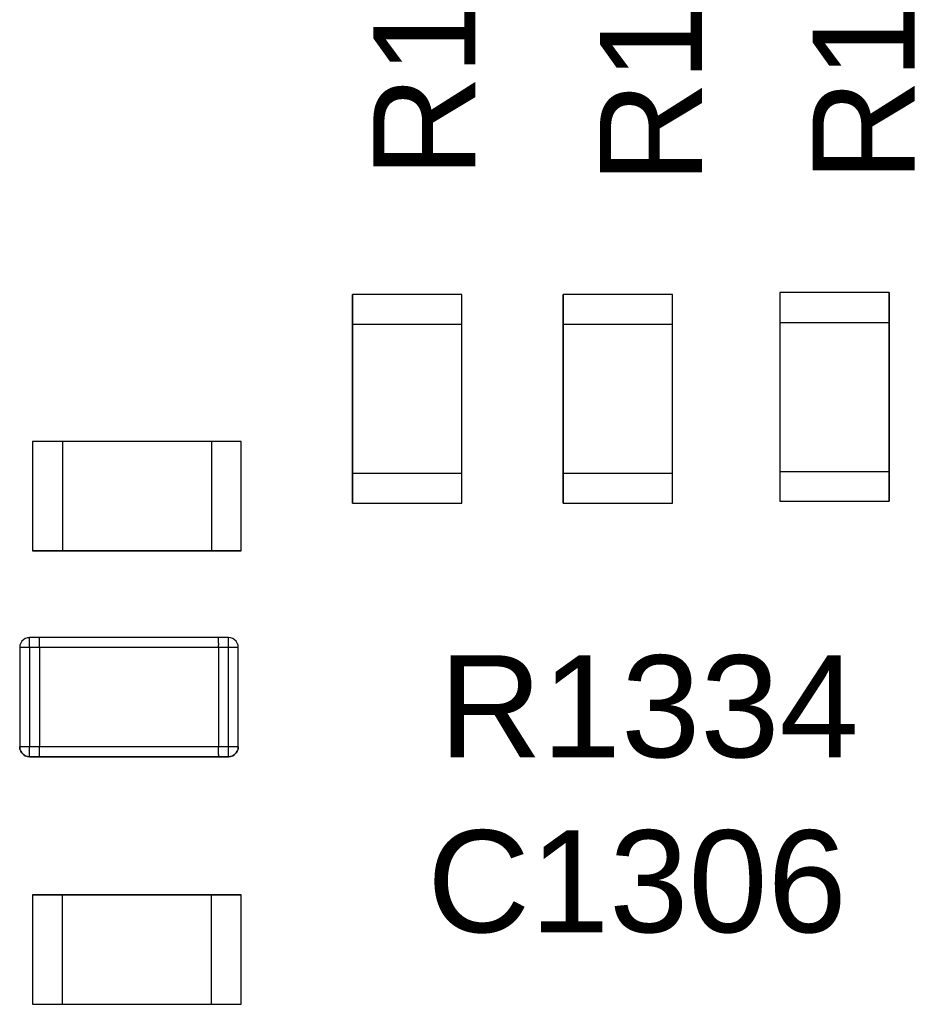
# Model space of a CAD drawing. Header units: inches. Extents: x 0 to 474, y -297 to 0.
# Tile 36 of 256: x 174.38 to 178.89, y -167.62 to -162.67. Entities that reach past the tile are written whole.
import ezdxf

# ---------------------------------------------------------------- set-up
doc = ezdxf.new("R2010")
doc.units = ezdxf.units.IN
doc.header["$MEASUREMENT"] = 0
doc.styles.add('Arial0', font='arial.ttf', dxfattribs={"height": 3.644212})

msp = doc.modelspace()

# ---------------------------------------------------------------- linework, layer by layer
at = {"color": 7, "true_color": 0xffffff}
for p, q in [((176.6048, -164.0548), (176.0548, -164.0548)), ((176.0548, -164.0548), (176.0548, -164.2048)), ((176.0548, -164.2048), (176.0548, -164.0548)), ((176.6048, -164.0548), (176.0548, -164.0548)), ((176.6048, -164.2048), (176.6048, -164.0548)), ((176.6048, -164.2048), (176.6048, -164.0548)), ((177.6648, -164.0548), (177.1148, -164.0548)), ((177.1148, -164.0548), (177.1148, -164.2048)), ((177.1148, -164.2048), (177.1148, -164.0548)), ((177.6648, -164.0548), (177.1148, -164.0548)), ((177.6648, -164.2048), (177.6648, -164.0548)), ((177.6648, -164.2048), (177.6648, -164.0548)), ((178.7548, -164.0448), (178.2048, -164.0448)), ((178.2048, -164.0448), (178.2048, -164.1948)), ((178.2048, -164.0448), (178.2048, -164.1948)), ((178.7548, -164.0448), (178.2048, -164.0448)), ((178.7548, -164.1948), (178.7548, -164.0448)), ((178.7548, -164.0448), (178.7548, -164.1948)), ((176.0548, -164.2048), (176.0548, -164.9548)), ((176.0548, -164.9548), (176.0548, -164.2048)), ((176.6048, -164.2048), (176.0548, -164.2048)), ((176.0548, -164.9548), (176.0548, -164.2048)), ((176.6048, -164.2048), (176.0548, -164.2048)), ((176.6048, -164.9548), (176.6048, -164.2048)), ((176.6048, -164.9548), (176.6048, -164.2048)), ((176.6048, -164.9548), (176.6048, -164.2048)), ((177.1148, -164.2048), (177.1148, -164.9548)), ((177.1148, -164.9548), (177.1148, -164.2048)), ((177.6648, -164.2048), (177.1148, -164.2048)), ((177.1148, -164.9548), (177.1148, -164.2048)), ((177.6648, -164.2048), (177.1148, -164.2048)), ((177.6648, -164.9548), (177.6648, -164.2048)), ((177.6648, -164.9548), (177.6648, -164.2048)), ((177.6648, -164.9548), (177.6648, -164.2048)), ((178.2048, -164.1948), (178.2048, -164.9448)), ((178.2048, -164.1948), (178.2048, -164.9448)), ((178.2048, -164.1948), (178.7548, -164.1948)), ((178.2048, -164.1948), (178.2048, -164.9448)), ((178.2048, -164.1948), (178.7548, -164.1948)), ((178.7548, -164.9448), (178.7548, -164.1948)), ((178.7548, -164.1948), (178.7548, -164.9448)), ((178.7548, -164.1948), (178.7548, -164.9448)), ((174.5948, -164.7948), (174.4448, -164.7948)), ((174.4448, -164.7948), (174.4448, -165.3448)), ((174.5948, -164.7948), (174.4448, -164.7948)), ((174.4448, -164.7948), (174.4448, -165.3448)), ((175.3448, -164.7948), (174.5948, -164.7948)), ((175.3448, -164.7948), (174.5948, -164.7948)), ((174.5948, -164.7948), (174.5948, -165.3448)), ((175.3448, -164.7948), (174.5948, -164.7948)), ((174.5948, -164.7948), (174.5948, -165.3448)), ((175.4948, -164.7948), (175.3448, -164.7948)), ((175.3448, -164.7948), (175.3448, -165.3448)), ((175.4948, -164.7948), (175.3448, -164.7948)), ((175.3448, -164.7948), (175.3448, -165.3448)), ((175.4948, -165.3448), (175.4948, -164.7948)), ((175.4948, -165.3448), (175.4948, -164.7948)), ((176.0548, -164.9548), (176.0548, -165.1048)), ((176.0548, -165.1048), (176.0548, -164.9548)), ((176.6048, -164.9548), (176.0548, -164.9548)), ((176.6048, -164.9548), (176.0548, -164.9548)), ((176.6048, -165.1048), (176.6048, -164.9548)), ((176.6048, -165.1048), (176.6048, -164.9548)), ((177.1148, -164.9548), (177.1148, -165.1048)), ((177.1148, -165.1048), (177.1148, -164.9548)), ((177.6648, -164.9548), (177.1148, -164.9548)), ((177.6648, -164.9548), (177.1148, -164.9548)), ((177.6648, -165.1048), (177.6648, -164.9548)), ((177.6648, -165.1048), (177.6648, -164.9548)), ((178.2048, -164.9448), (178.2048, -165.0948)), ((178.2048, -164.9448), (178.2048, -165.0948)), ((178.2048, -164.9448), (178.7548, -164.9448)), ((178.2048, -164.9448), (178.7548, -164.9448)), ((178.7548, -165.0948), (178.7548, -164.9448)), ((178.7548, -164.9448), (178.7548, -165.0948)), ((176.0548, -165.1048), (176.6048, -165.1048)), ((176.0548, -165.1048), (176.6048, -165.1048)), ((177.1148, -165.1048), (177.6648, -165.1048)), ((177.1148, -165.1048), (177.6648, -165.1048)), ((178.2048, -165.0948), (178.7548, -165.0948)), ((178.2048, -165.0948), (178.7548, -165.0948)), ((174.4448, -165.3448), (174.5948, -165.3448)), ((174.5948, -165.3448), (174.4448, -165.3448)), ((174.5948, -165.3448), (175.3448, -165.3448)), ((175.3448, -165.3448), (174.5948, -165.3448)), ((175.3448, -165.3448), (174.5948, -165.3448)), ((175.3448, -165.3448), (175.4948, -165.3448)), ((175.4948, -165.3448), (175.3448, -165.3448)), ((174.3908, -165.7988), (174.3848, -165.8078)), ((174.3908, -165.7988), (174.3848, -165.8078)), ((174.3988, -165.7908), (174.3908, -165.7988)), ((174.3988, -165.7908), (174.3908, -165.7988)), ((174.4078, -165.7848), (174.3988, -165.7908)), ((174.4078, -165.7848), (174.3988, -165.7908)), ((174.4188, -165.7808), (174.4078, -165.7848)), ((174.4188, -165.7808), (174.4078, -165.7848)), ((174.4298, -165.7798), (174.4188, -165.7808)), ((174.4298, -165.7808), (174.4188, -165.7808)), ((174.4798, -165.7798), (174.4298, -165.7798)), ((174.4298, -165.7798), (174.4298, -165.7808)), ((174.4798, -165.7798), (174.4298, -165.7798)), ((174.4298, -165.7808), (174.4298, -165.7798)), ((174.4298, -165.7848), (174.4298, -165.7808)), ((174.4298, -165.7908), (174.4298, -165.7848)), ((174.4298, -165.7988), (174.4298, -165.7908)), ((174.4298, -165.8078), (174.4298, -165.7988)), ((175.3798, -165.7798), (174.4798, -165.7798)), ((174.4798, -165.7808), (174.4798, -165.7798)), ((174.4798, -165.7808), (174.4798, -165.7798)), ((175.3798, -165.7798), (174.4798, -165.7798)), ((174.4798, -165.7848), (174.4798, -165.7808)), ((174.4798, -165.7848), (174.4798, -165.7808)), ((174.4798, -165.7908), (174.4798, -165.7848)), ((174.4798, -165.7908), (174.4798, -165.7848)), ((174.4798, -165.7988), (174.4798, -165.7908)), ((174.4798, -165.7988), (174.4798, -165.7908)), ((174.4798, -165.8078), (174.4798, -165.7988)), ((174.4798, -165.8078), (174.4798, -165.7988)), ((175.4298, -165.7798), (175.3798, -165.7798)), ((175.3798, -165.7808), (175.3798, -165.7798)), ((175.4298, -165.7798), (175.3798, -165.7798)), ((175.3798, -165.7808), (175.3798, -165.7798)), ((175.3798, -165.7848), (175.3798, -165.7808)), ((175.3798, -165.7848), (175.3798, -165.7808)), ((175.3798, -165.7908), (175.3798, -165.7848)), ((175.3798, -165.7908), (175.3798, -165.7848)), ((175.3798, -165.7988), (175.3798, -165.7908)), ((175.3798, -165.7988), (175.3798, -165.7908)), ((175.3798, -165.8078), (175.3798, -165.7988)), ((175.3798, -165.8078), (175.3798, -165.7988)), ((175.4408, -165.7808), (175.4298, -165.7798)), ((175.4408, -165.7808), (175.4298, -165.7798)), ((175.4298, -165.7808), (175.4298, -165.7798)), ((175.4298, -165.7848), (175.4298, -165.7808)), ((175.4298, -165.7908), (175.4298, -165.7848)), ((175.4298, -165.7988), (175.4298, -165.7908)), ((175.4298, -165.8078), (175.4298, -165.7988)), ((175.4518, -165.7848), (175.4408, -165.7808)), ((175.4518, -165.7848), (175.4408, -165.7808)), ((175.4608, -165.7908), (175.4518, -165.7848)), ((175.4608, -165.7908), (175.4518, -165.7848)), ((175.4688, -165.7988), (175.4608, -165.7908)), ((175.4688, -165.7988), (175.4608, -165.7908)), ((175.4748, -165.8078), (175.4688, -165.7988)), ((175.4748, -165.8078), (175.4688, -165.7988)), ((174.3808, -165.8188), (174.3798, -165.8298)), ((174.3808, -165.8188), (174.3798, -165.8298)), ((174.3798, -165.8298), (174.3798, -166.3298)), ((174.3798, -165.8298), (174.3798, -166.3298)), ((174.3808, -165.8298), (174.3798, -165.8298)), ((174.3848, -165.8078), (174.3808, -165.8188)), ((174.3848, -165.8078), (174.3808, -165.8188)), ((174.3848, -165.8298), (174.3808, -165.8298)), ((174.3908, -165.8298), (174.3848, -165.8298)), ((174.3988, -165.8298), (174.3908, -165.8298)), ((174.4078, -165.8298), (174.3988, -165.8298)), ((174.4188, -165.8298), (174.4078, -165.8298)), ((174.4298, -165.8298), (174.4188, -165.8298)), ((174.4298, -165.8188), (174.4298, -165.8078)), ((174.4298, -165.8298), (174.4298, -165.8188)), ((174.4298, -165.8298), (174.4298, -166.3298)), ((174.4798, -165.8298), (174.4298, -165.8298)), ((174.4798, -165.8188), (174.4798, -165.8078)), ((174.4798, -165.8188), (174.4798, -165.8078)), ((174.4798, -165.8298), (174.4798, -165.8188)), ((174.4798, -165.8298), (174.4798, -165.8188)), ((174.4798, -165.8298), (174.4798, -166.3298)), ((174.4798, -165.8298), (174.4798, -166.3298)), ((175.3798, -165.8298), (174.4798, -165.8298)), ((175.3798, -165.8078), (175.3798, -165.8188)), ((175.3798, -165.8078), (175.3798, -165.8188)), ((175.3798, -165.8298), (175.3798, -165.8188)), ((175.3798, -165.8298), (175.3798, -165.8188)), ((175.3798, -165.8298), (175.3798, -166.3298)), ((175.3798, -165.8298), (175.3798, -166.3298)), ((175.4298, -165.8298), (175.3798, -165.8298)), ((175.4298, -165.8188), (175.4298, -165.8078)), ((175.4298, -165.8298), (175.4298, -165.8188)), ((175.4298, -166.3298), (175.4298, -165.8298)), ((175.4408, -165.8298), (175.4298, -165.8298)), ((175.4518, -165.8298), (175.4408, -165.8298)), ((175.4608, -165.8298), (175.4518, -165.8298)), ((175.4688, -165.8298), (175.4608, -165.8298)), ((175.4748, -165.8298), (175.4688, -165.8298)), ((175.4788, -165.8188), (175.4748, -165.8078)), ((175.4788, -165.8188), (175.4748, -165.8078)), ((175.4788, -165.8298), (175.4748, -165.8298)), ((175.4798, -165.8298), (175.4788, -165.8188)), ((175.4798, -165.8298), (175.4788, -165.8188)), ((175.4798, -165.8298), (175.4788, -165.8298)), ((175.4798, -166.3298), (175.4798, -165.8298)), ((175.4798, -166.3298), (175.4798, -165.8298)), ((174.3798, -166.3298), (174.3808, -166.3408)), ((174.3808, -166.3408), (174.3798, -166.3298)), ((174.3808, -166.3298), (174.3798, -166.3298)), ((174.3848, -166.3298), (174.3808, -166.3298)), ((174.3808, -166.3408), (174.3848, -166.3518)), ((174.3848, -166.3518), (174.3808, -166.3408)), ((174.3908, -166.3298), (174.3848, -166.3298)), ((174.3988, -166.3298), (174.3908, -166.3298)), ((174.4078, -166.3298), (174.3988, -166.3298)), ((174.4188, -166.3298), (174.4078, -166.3298)), ((174.4298, -166.3298), (174.4188, -166.3298)), ((174.4298, -166.3408), (174.4298, -166.3298)), ((174.4798, -166.3298), (174.4298, -166.3298)), ((174.4298, -166.3518), (174.4298, -166.3408)), ((174.4798, -166.3408), (174.4798, -166.3298)), ((174.4798, -166.3408), (174.4798, -166.3298)), ((175.3798, -166.3298), (174.4798, -166.3298)), ((174.4798, -166.3518), (174.4798, -166.3408)), ((174.4798, -166.3518), (174.4798, -166.3408)), ((175.3798, -166.3408), (175.3798, -166.3298)), ((175.3798, -166.3408), (175.3798, -166.3298)), ((175.4298, -166.3298), (175.3798, -166.3298)), ((175.3798, -166.3518), (175.3798, -166.3408)), ((175.3798, -166.3518), (175.3798, -166.3408)), ((175.4298, -166.3408), (175.4298, -166.3298)), ((175.4408, -166.3298), (175.4298, -166.3298)), ((175.4298, -166.3518), (175.4298, -166.3408)), ((175.4518, -166.3298), (175.4408, -166.3298)), ((175.4608, -166.3298), (175.4518, -166.3298)), ((175.4688, -166.3298), (175.4608, -166.3298)), ((175.4748, -166.3298), (175.4688, -166.3298)), ((175.4788, -166.3298), (175.4748, -166.3298)), ((175.4748, -166.3518), (175.4788, -166.3408)), ((175.4788, -166.3408), (175.4748, -166.3518)), ((175.4788, -166.3408), (175.4798, -166.3298)), ((175.4798, -166.3298), (175.4788, -166.3408)), ((175.4798, -166.3298), (175.4788, -166.3298)), ((174.3848, -166.3518), (174.3908, -166.3608)), ((174.3908, -166.3608), (174.3848, -166.3518)), ((174.3908, -166.3608), (174.3988, -166.3688)), ((174.3988, -166.3688), (174.3908, -166.3608)), ((174.3988, -166.3688), (174.4078, -166.3748)), ((174.4078, -166.3748), (174.3988, -166.3688)), ((174.4078, -166.3748), (174.4188, -166.3788)), ((174.4188, -166.3788), (174.4078, -166.3748)), ((174.4188, -166.3788), (174.4298, -166.3788)), ((174.4298, -166.3798), (174.4188, -166.3788)), ((174.4298, -166.3608), (174.4298, -166.3518)), ((174.4298, -166.3688), (174.4298, -166.3608)), ((174.4298, -166.3748), (174.4298, -166.3688)), ((174.4298, -166.3788), (174.4298, -166.3748)), ((174.4298, -166.3788), (174.4298, -166.3798)), ((174.4298, -166.3798), (174.4298, -166.3788)), ((174.4298, -166.3798), (174.4798, -166.3798)), ((174.4798, -166.3798), (174.4298, -166.3798)), ((174.4798, -166.3608), (174.4798, -166.3518)), ((174.4798, -166.3608), (174.4798, -166.3518)), ((174.4798, -166.3688), (174.4798, -166.3608)), ((174.4798, -166.3688), (174.4798, -166.3608)), ((174.4798, -166.3748), (174.4798, -166.3688)), ((174.4798, -166.3748), (174.4798, -166.3688)), ((174.4798, -166.3788), (174.4798, -166.3748)), ((174.4798, -166.3788), (174.4798, -166.3748)), ((174.4798, -166.3798), (174.4798, -166.3788)), ((174.4798, -166.3798), (174.4798, -166.3788)), ((174.4798, -166.3798), (175.3798, -166.3798)), ((175.3798, -166.3798), (174.4798, -166.3798)), ((175.3798, -166.3608), (175.3798, -166.3518)), ((175.3798, -166.3608), (175.3798, -166.3518)), ((175.3798, -166.3688), (175.3798, -166.3608)), ((175.3798, -166.3688), (175.3798, -166.3608)), ((175.3798, -166.3688), (175.3798, -166.3748)), ((175.3798, -166.3688), (175.3798, -166.3748)), ((175.3798, -166.3788), (175.3798, -166.3748)), ((175.3798, -166.3788), (175.3798, -166.3748)), ((175.3798, -166.3798), (175.3798, -166.3788)), ((175.3798, -166.3798), (175.3798, -166.3788)), ((175.3798, -166.3798), (175.4298, -166.3798)), ((175.4298, -166.3798), (175.3798, -166.3798)), ((175.4298, -166.3608), (175.4298, -166.3518)), ((175.4298, -166.3688), (175.4298, -166.3608)), ((175.4298, -166.3748), (175.4298, -166.3688)), ((175.4298, -166.3788), (175.4298, -166.3748)), ((175.4298, -166.3798), (175.4408, -166.3788)), ((175.4408, -166.3788), (175.4298, -166.3798)), ((175.4298, -166.3798), (175.4298, -166.3788)), ((175.4408, -166.3788), (175.4518, -166.3748)), ((175.4518, -166.3748), (175.4408, -166.3788)), ((175.4518, -166.3748), (175.4608, -166.3688)), ((175.4608, -166.3688), (175.4518, -166.3748)), ((175.4608, -166.3688), (175.4688, -166.3608)), ((175.4688, -166.3608), (175.4608, -166.3688)), ((175.4688, -166.3608), (175.4748, -166.3518)), ((175.4748, -166.3518), (175.4688, -166.3608)), ((174.4448, -167.0748), (174.4448, -167.6248)), ((174.5948, -167.0748), (174.4448, -167.0748)), ((174.4448, -167.0748), (174.5948, -167.0748)), ((174.4448, -167.0748), (174.4448, -167.6248)), ((175.3448, -167.0748), (174.5948, -167.0748)), ((174.5948, -167.0748), (175.3448, -167.0748)), ((174.5948, -167.6248), (174.5948, -167.0748)), ((174.5948, -167.0748), (175.3448, -167.0748)), ((174.5948, -167.6248), (174.5948, -167.0748)), ((175.4948, -167.0748), (175.3448, -167.0748)), ((175.3448, -167.6248), (175.3448, -167.0748)), ((175.3448, -167.0748), (175.4948, -167.0748)), ((175.3448, -167.6248), (175.3448, -167.0748)), ((175.4948, -167.6248), (175.4948, -167.0748)), ((175.4948, -167.6248), (175.4948, -167.0748)), ((174.4448, -167.6248), (174.5948, -167.6248)), ((174.4448, -167.6248), (174.5948, -167.6248)), ((174.5948, -167.6248), (175.3448, -167.6248)), ((174.5948, -167.6248), (175.3448, -167.6248)), ((174.5948, -167.6248), (175.3448, -167.6248)), ((175.3448, -167.6248), (175.4948, -167.6248)), ((175.3448, -167.6248), (175.4948, -167.6248))]:
    msp.add_line(p, q, dxfattribs=at)
at = {"color": 18, "true_color": 0x000000}
for p, q in [((176.6048, -164.0548), (176.0548, -164.0548)), ((176.0548, -164.0548), (176.0548, -164.2048)), ((176.0548, -164.2048), (176.0548, -164.0548)), ((176.6048, -164.0548), (176.0548, -164.0548)), ((176.6048, -164.2048), (176.6048, -164.0548)), ((176.6048, -164.2048), (176.6048, -164.0548)), ((177.6648, -164.0548), (177.1148, -164.0548)), ((177.1148, -164.0548), (177.1148, -164.2048)), ((177.1148, -164.2048), (177.1148, -164.0548)), ((177.6648, -164.0548), (177.1148, -164.0548)), ((177.6648, -164.2048), (177.6648, -164.0548)), ((177.6648, -164.2048), (177.6648, -164.0548)), ((178.7548, -164.0448), (178.2048, -164.0448)), ((178.2048, -164.0448), (178.2048, -164.1948)), ((178.2048, -164.0448), (178.2048, -164.1948)), ((178.7548, -164.0448), (178.2048, -164.0448)), ((178.7548, -164.1948), (178.7548, -164.0448)), ((178.7548, -164.0448), (178.7548, -164.1948)), ((176.0548, -164.2048), (176.0548, -164.9548)), ((176.0548, -164.9548), (176.0548, -164.2048)), ((176.6048, -164.2048), (176.0548, -164.2048)), ((176.0548, -164.9548), (176.0548, -164.2048)), ((176.6048, -164.2048), (176.0548, -164.2048)), ((176.6048, -164.9548), (176.6048, -164.2048)), ((176.6048, -164.9548), (176.6048, -164.2048)), ((176.6048, -164.9548), (176.6048, -164.2048)), ((177.1148, -164.2048), (177.1148, -164.9548)), ((177.1148, -164.9548), (177.1148, -164.2048)), ((177.6648, -164.2048), (177.1148, -164.2048)), ((177.1148, -164.9548), (177.1148, -164.2048)), ((177.6648, -164.2048), (177.1148, -164.2048)), ((177.6648, -164.9548), (177.6648, -164.2048)), ((177.6648, -164.9548), (177.6648, -164.2048)), ((177.6648, -164.9548), (177.6648, -164.2048)), ((178.2048, -164.1948), (178.2048, -164.9448)), ((178.2048, -164.1948), (178.2048, -164.9448)), ((178.2048, -164.1948), (178.7548, -164.1948)), ((178.2048, -164.1948), (178.2048, -164.9448)), ((178.2048, -164.1948), (178.7548, -164.1948)), ((178.7548, -164.9448), (178.7548, -164.1948)), ((178.7548, -164.1948), (178.7548, -164.9448)), ((178.7548, -164.1948), (178.7548, -164.9448)), ((174.5948, -164.7948), (174.4448, -164.7948)), ((174.4448, -164.7948), (174.4448, -165.3448)), ((174.5948, -164.7948), (174.4448, -164.7948)), ((174.4448, -164.7948), (174.4448, -165.3448)), ((175.3448, -164.7948), (174.5948, -164.7948)), ((175.3448, -164.7948), (174.5948, -164.7948)), ((174.5948, -164.7948), (174.5948, -165.3448)), ((175.3448, -164.7948), (174.5948, -164.7948)), ((174.5948, -164.7948), (174.5948, -165.3448)), ((175.4948, -164.7948), (175.3448, -164.7948)), ((175.3448, -164.7948), (175.3448, -165.3448)), ((175.4948, -164.7948), (175.3448, -164.7948)), ((175.3448, -164.7948), (175.3448, -165.3448)), ((175.4948, -165.3448), (175.4948, -164.7948)), ((175.4948, -165.3448), (175.4948, -164.7948)), ((176.0548, -164.9548), (176.0548, -165.1048)), ((176.0548, -165.1048), (176.0548, -164.9548)), ((176.6048, -164.9548), (176.0548, -164.9548)), ((176.6048, -164.9548), (176.0548, -164.9548)), ((176.6048, -165.1048), (176.6048, -164.9548)), ((176.6048, -165.1048), (176.6048, -164.9548)), ((177.1148, -164.9548), (177.1148, -165.1048)), ((177.1148, -165.1048), (177.1148, -164.9548)), ((177.6648, -164.9548), (177.1148, -164.9548)), ((177.6648, -164.9548), (177.1148, -164.9548)), ((177.6648, -165.1048), (177.6648, -164.9548)), ((177.6648, -165.1048), (177.6648, -164.9548)), ((178.2048, -164.9448), (178.2048, -165.0948)), ((178.2048, -164.9448), (178.2048, -165.0948)), ((178.2048, -164.9448), (178.7548, -164.9448)), ((178.2048, -164.9448), (178.7548, -164.9448)), ((178.7548, -165.0948), (178.7548, -164.9448)), ((178.7548, -164.9448), (178.7548, -165.0948)), ((176.0548, -165.1048), (176.6048, -165.1048)), ((176.0548, -165.1048), (176.6048, -165.1048)), ((177.1148, -165.1048), (177.6648, -165.1048)), ((177.1148, -165.1048), (177.6648, -165.1048)), ((178.2048, -165.0948), (178.7548, -165.0948)), ((178.2048, -165.0948), (178.7548, -165.0948)), ((174.4448, -165.3448), (174.5948, -165.3448)), ((174.5948, -165.3448), (174.4448, -165.3448)), ((174.5948, -165.3448), (175.3448, -165.3448)), ((175.3448, -165.3448), (174.5948, -165.3448)), ((175.3448, -165.3448), (174.5948, -165.3448)), ((175.3448, -165.3448), (175.4948, -165.3448)), ((175.4948, -165.3448), (175.3448, -165.3448)), ((174.3908, -165.7988), (174.3848, -165.8078)), ((174.3908, -165.7988), (174.3848, -165.8078)), ((174.3988, -165.7908), (174.3908, -165.7988)), ((174.3988, -165.7908), (174.3908, -165.7988)), ((174.4078, -165.7848), (174.3988, -165.7908)), ((174.4078, -165.7848), (174.3988, -165.7908)), ((174.4188, -165.7808), (174.4078, -165.7848)), ((174.4188, -165.7808), (174.4078, -165.7848)), ((174.4298, -165.7798), (174.4188, -165.7808)), ((174.4298, -165.7808), (174.4188, -165.7808)), ((174.4798, -165.7798), (174.4298, -165.7798)), ((174.4298, -165.7798), (174.4298, -165.7808)), ((174.4798, -165.7798), (174.4298, -165.7798)), ((174.4298, -165.7808), (174.4298, -165.7798)), ((174.4298, -165.7848), (174.4298, -165.7808)), ((174.4298, -165.7908), (174.4298, -165.7848)), ((174.4298, -165.7988), (174.4298, -165.7908)), ((174.4298, -165.8078), (174.4298, -165.7988)), ((175.3798, -165.7798), (174.4798, -165.7798)), ((174.4798, -165.7808), (174.4798, -165.7798)), ((174.4798, -165.7808), (174.4798, -165.7798)), ((175.3798, -165.7798), (174.4798, -165.7798)), ((174.4798, -165.7848), (174.4798, -165.7808)), ((174.4798, -165.7848), (174.4798, -165.7808)), ((174.4798, -165.7908), (174.4798, -165.7848)), ((174.4798, -165.7908), (174.4798, -165.7848)), ((174.4798, -165.7988), (174.4798, -165.7908)), ((174.4798, -165.7988), (174.4798, -165.7908)), ((174.4798, -165.8078), (174.4798, -165.7988)), ((174.4798, -165.8078), (174.4798, -165.7988)), ((175.4298, -165.7798), (175.3798, -165.7798)), ((175.3798, -165.7808), (175.3798, -165.7798)), ((175.4298, -165.7798), (175.3798, -165.7798)), ((175.3798, -165.7808), (175.3798, -165.7798)), ((175.3798, -165.7848), (175.3798, -165.7808)), ((175.3798, -165.7848), (175.3798, -165.7808)), ((175.3798, -165.7908), (175.3798, -165.7848)), ((175.3798, -165.7908), (175.3798, -165.7848)), ((175.3798, -165.7988), (175.3798, -165.7908)), ((175.3798, -165.7988), (175.3798, -165.7908)), ((175.3798, -165.8078), (175.3798, -165.7988)), ((175.3798, -165.8078), (175.3798, -165.7988)), ((175.4408, -165.7808), (175.4298, -165.7798)), ((175.4408, -165.7808), (175.4298, -165.7798)), ((175.4298, -165.7808), (175.4298, -165.7798)), ((175.4298, -165.7848), (175.4298, -165.7808)), ((175.4298, -165.7908), (175.4298, -165.7848)), ((175.4298, -165.7988), (175.4298, -165.7908)), ((175.4298, -165.8078), (175.4298, -165.7988)), ((175.4518, -165.7848), (175.4408, -165.7808)), ((175.4518, -165.7848), (175.4408, -165.7808)), ((175.4608, -165.7908), (175.4518, -165.7848)), ((175.4608, -165.7908), (175.4518, -165.7848)), ((175.4688, -165.7988), (175.4608, -165.7908)), ((175.4688, -165.7988), (175.4608, -165.7908)), ((175.4748, -165.8078), (175.4688, -165.7988)), ((175.4748, -165.8078), (175.4688, -165.7988)), ((174.3808, -165.8188), (174.3798, -165.8298)), ((174.3808, -165.8188), (174.3798, -165.8298)), ((174.3798, -165.8298), (174.3798, -166.3298)), ((174.3798, -165.8298), (174.3798, -166.3298)), ((174.3808, -165.8298), (174.3798, -165.8298)), ((174.3848, -165.8078), (174.3808, -165.8188)), ((174.3848, -165.8078), (174.3808, -165.8188)), ((174.3848, -165.8298), (174.3808, -165.8298)), ((174.3908, -165.8298), (174.3848, -165.8298)), ((174.3988, -165.8298), (174.3908, -165.8298)), ((174.4078, -165.8298), (174.3988, -165.8298)), ((174.4188, -165.8298), (174.4078, -165.8298)), ((174.4298, -165.8298), (174.4188, -165.8298)), ((174.4298, -165.8188), (174.4298, -165.8078)), ((174.4298, -165.8298), (174.4298, -165.8188)), ((174.4298, -165.8298), (174.4298, -166.3298)), ((174.4798, -165.8298), (174.4298, -165.8298)), ((174.4798, -165.8188), (174.4798, -165.8078)), ((174.4798, -165.8188), (174.4798, -165.8078)), ((174.4798, -165.8298), (174.4798, -165.8188)), ((174.4798, -165.8298), (174.4798, -165.8188)), ((174.4798, -165.8298), (174.4798, -166.3298)), ((174.4798, -165.8298), (174.4798, -166.3298)), ((175.3798, -165.8298), (174.4798, -165.8298)), ((175.3798, -165.8078), (175.3798, -165.8188)), ((175.3798, -165.8078), (175.3798, -165.8188)), ((175.3798, -165.8298), (175.3798, -165.8188)), ((175.3798, -165.8298), (175.3798, -165.8188)), ((175.3798, -165.8298), (175.3798, -166.3298)), ((175.3798, -165.8298), (175.3798, -166.3298)), ((175.4298, -165.8298), (175.3798, -165.8298)), ((175.4298, -165.8188), (175.4298, -165.8078)), ((175.4298, -165.8298), (175.4298, -165.8188)), ((175.4298, -166.3298), (175.4298, -165.8298)), ((175.4408, -165.8298), (175.4298, -165.8298)), ((175.4518, -165.8298), (175.4408, -165.8298)), ((175.4608, -165.8298), (175.4518, -165.8298)), ((175.4688, -165.8298), (175.4608, -165.8298)), ((175.4748, -165.8298), (175.4688, -165.8298)), ((175.4788, -165.8188), (175.4748, -165.8078)), ((175.4788, -165.8188), (175.4748, -165.8078)), ((175.4788, -165.8298), (175.4748, -165.8298)), ((175.4798, -165.8298), (175.4788, -165.8188)), ((175.4798, -165.8298), (175.4788, -165.8188)), ((175.4798, -165.8298), (175.4788, -165.8298)), ((175.4798, -166.3298), (175.4798, -165.8298)), ((175.4798, -166.3298), (175.4798, -165.8298)), ((174.3798, -166.3298), (174.3808, -166.3408)), ((174.3808, -166.3408), (174.3798, -166.3298)), ((174.3808, -166.3298), (174.3798, -166.3298)), ((174.3848, -166.3298), (174.3808, -166.3298)), ((174.3808, -166.3408), (174.3848, -166.3518)), ((174.3848, -166.3518), (174.3808, -166.3408)), ((174.3908, -166.3298), (174.3848, -166.3298)), ((174.3988, -166.3298), (174.3908, -166.3298)), ((174.4078, -166.3298), (174.3988, -166.3298)), ((174.4188, -166.3298), (174.4078, -166.3298)), ((174.4298, -166.3298), (174.4188, -166.3298)), ((174.4298, -166.3408), (174.4298, -166.3298)), ((174.4798, -166.3298), (174.4298, -166.3298)), ((174.4298, -166.3518), (174.4298, -166.3408)), ((174.4798, -166.3408), (174.4798, -166.3298)), ((174.4798, -166.3408), (174.4798, -166.3298)), ((175.3798, -166.3298), (174.4798, -166.3298)), ((174.4798, -166.3518), (174.4798, -166.3408)), ((174.4798, -166.3518), (174.4798, -166.3408)), ((175.3798, -166.3408), (175.3798, -166.3298)), ((175.3798, -166.3408), (175.3798, -166.3298)), ((175.4298, -166.3298), (175.3798, -166.3298)), ((175.3798, -166.3518), (175.3798, -166.3408)), ((175.3798, -166.3518), (175.3798, -166.3408)), ((175.4298, -166.3408), (175.4298, -166.3298)), ((175.4408, -166.3298), (175.4298, -166.3298)), ((175.4298, -166.3518), (175.4298, -166.3408)), ((175.4518, -166.3298), (175.4408, -166.3298)), ((175.4608, -166.3298), (175.4518, -166.3298)), ((175.4688, -166.3298), (175.4608, -166.3298)), ((175.4748, -166.3298), (175.4688, -166.3298)), ((175.4788, -166.3298), (175.4748, -166.3298)), ((175.4748, -166.3518), (175.4788, -166.3408)), ((175.4788, -166.3408), (175.4748, -166.3518)), ((175.4788, -166.3408), (175.4798, -166.3298)), ((175.4798, -166.3298), (175.4788, -166.3408)), ((175.4798, -166.3298), (175.4788, -166.3298)), ((174.3848, -166.3518), (174.3908, -166.3608)), ((174.3908, -166.3608), (174.3848, -166.3518)), ((174.3908, -166.3608), (174.3988, -166.3688)), ((174.3988, -166.3688), (174.3908, -166.3608)), ((174.3988, -166.3688), (174.4078, -166.3748)), ((174.4078, -166.3748), (174.3988, -166.3688)), ((174.4078, -166.3748), (174.4188, -166.3788)), ((174.4188, -166.3788), (174.4078, -166.3748)), ((174.4188, -166.3788), (174.4298, -166.3788)), ((174.4298, -166.3798), (174.4188, -166.3788)), ((174.4298, -166.3608), (174.4298, -166.3518)), ((174.4298, -166.3688), (174.4298, -166.3608)), ((174.4298, -166.3748), (174.4298, -166.3688)), ((174.4298, -166.3788), (174.4298, -166.3748)), ((174.4298, -166.3788), (174.4298, -166.3798)), ((174.4298, -166.3798), (174.4298, -166.3788)), ((174.4298, -166.3798), (174.4798, -166.3798)), ((174.4798, -166.3798), (174.4298, -166.3798)), ((174.4798, -166.3608), (174.4798, -166.3518)), ((174.4798, -166.3608), (174.4798, -166.3518)), ((174.4798, -166.3688), (174.4798, -166.3608)), ((174.4798, -166.3688), (174.4798, -166.3608)), ((174.4798, -166.3748), (174.4798, -166.3688)), ((174.4798, -166.3748), (174.4798, -166.3688)), ((174.4798, -166.3788), (174.4798, -166.3748)), ((174.4798, -166.3788), (174.4798, -166.3748)), ((174.4798, -166.3798), (174.4798, -166.3788)), ((174.4798, -166.3798), (174.4798, -166.3788)), ((174.4798, -166.3798), (175.3798, -166.3798)), ((175.3798, -166.3798), (174.4798, -166.3798)), ((175.3798, -166.3608), (175.3798, -166.3518)), ((175.3798, -166.3608), (175.3798, -166.3518)), ((175.3798, -166.3688), (175.3798, -166.3608)), ((175.3798, -166.3688), (175.3798, -166.3608)), ((175.3798, -166.3688), (175.3798, -166.3748)), ((175.3798, -166.3688), (175.3798, -166.3748)), ((175.3798, -166.3788), (175.3798, -166.3748)), ((175.3798, -166.3788), (175.3798, -166.3748)), ((175.3798, -166.3798), (175.3798, -166.3788)), ((175.3798, -166.3798), (175.3798, -166.3788)), ((175.3798, -166.3798), (175.4298, -166.3798)), ((175.4298, -166.3798), (175.3798, -166.3798)), ((175.4298, -166.3608), (175.4298, -166.3518)), ((175.4298, -166.3688), (175.4298, -166.3608)), ((175.4298, -166.3748), (175.4298, -166.3688)), ((175.4298, -166.3788), (175.4298, -166.3748)), ((175.4298, -166.3798), (175.4408, -166.3788)), ((175.4408, -166.3788), (175.4298, -166.3798)), ((175.4298, -166.3798), (175.4298, -166.3788)), ((175.4408, -166.3788), (175.4518, -166.3748)), ((175.4518, -166.3748), (175.4408, -166.3788)), ((175.4518, -166.3748), (175.4608, -166.3688)), ((175.4608, -166.3688), (175.4518, -166.3748)), ((175.4608, -166.3688), (175.4688, -166.3608)), ((175.4688, -166.3608), (175.4608, -166.3688)), ((175.4688, -166.3608), (175.4748, -166.3518)), ((175.4748, -166.3518), (175.4688, -166.3608)), ((174.4448, -167.0748), (174.4448, -167.6248)), ((174.5948, -167.0748), (174.4448, -167.0748)), ((174.4448, -167.0748), (174.5948, -167.0748)), ((174.4448, -167.0748), (174.4448, -167.6248)), ((175.3448, -167.0748), (174.5948, -167.0748)), ((174.5948, -167.0748), (175.3448, -167.0748)), ((174.5948, -167.6248), (174.5948, -167.0748)), ((174.5948, -167.0748), (175.3448, -167.0748)), ((174.5948, -167.6248), (174.5948, -167.0748)), ((175.4948, -167.0748), (175.3448, -167.0748)), ((175.3448, -167.6248), (175.3448, -167.0748)), ((175.3448, -167.0748), (175.4948, -167.0748)), ((175.3448, -167.6248), (175.3448, -167.0748)), ((175.4948, -167.6248), (175.4948, -167.0748)), ((175.4948, -167.6248), (175.4948, -167.0748)), ((174.4448, -167.6248), (174.5948, -167.6248)), ((174.4448, -167.6248), (174.5948, -167.6248)), ((174.5948, -167.6248), (175.3448, -167.6248)), ((174.5948, -167.6248), (175.3448, -167.6248)), ((174.5948, -167.6248), (175.3448, -167.6248)), ((175.3448, -167.6248), (175.4948, -167.6248)), ((175.3448, -167.6248), (175.4948, -167.6248))]:
    msp.add_line(p, q, dxfattribs=at)

# ---------------------------------------------------------------- texts
at = {"color": 18, "true_color": 0x000000, "style": 'Arial0'}
for s, p in [('R1331', (176.6724, -163.4694)), ('R1303', (177.8124, -163.4994)), ('R1307', (178.8824, -163.4894))]:
    msp.add_text(s, height=0.51293, rotation=90, dxfattribs=at).set_placement(p)
for s, p in [('R1334', (176.4902, -166.3824)), ('C1306', (176.4302, -167.2624))]:
    msp.add_text(s, height=0.51293, dxfattribs=at).set_placement(p)

doc.saveas('drawing.dxf')
